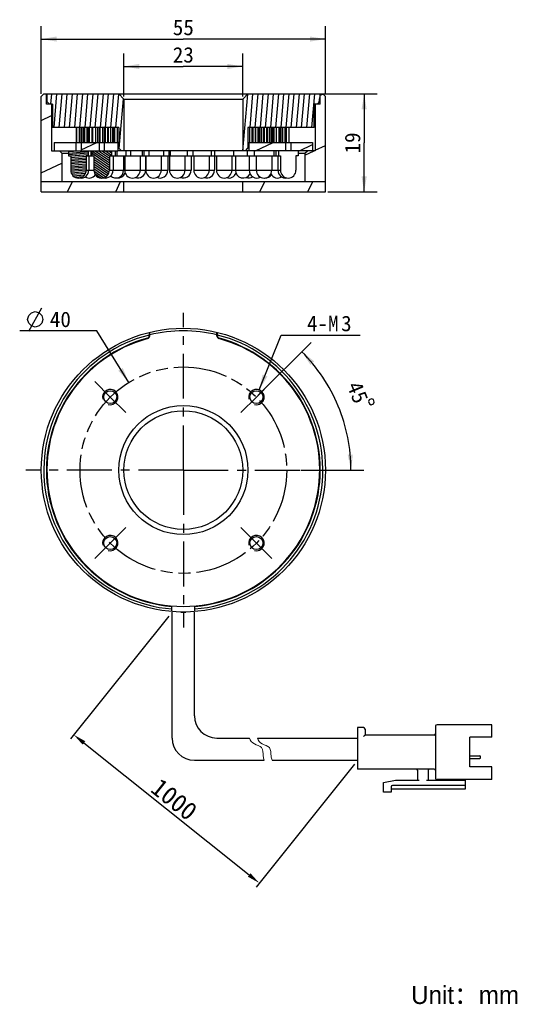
# Model space of a CAD drawing. Header units: millimetres. Extents: x 119 to 218, y 39 to 230.
import ezdxf
from ezdxf.enums import TextEntityAlignment as Align

# ---------------------------------------------------------------- set-up
doc = ezdxf.new("R2010")
doc.units = ezdxf.units.MM
doc.header["$LTSCALE"] = 23.1
doc.header["$PDMODE"] = 3
doc.header["$PDSIZE"] = 8
doc.linetypes.add('CENTER', pattern=[0.6, 0.375, -0.075, 0.075, -0.075])
doc.linetypes.add('PHANTOM', pattern=[0.8, 0.45, -0.05, 0.1, -0.05, 0.1, -0.05])
doc.layers.get('0').update_dxf_attribs({"linetype": 'CONTINUOUS'})
doc.layers.get('Defpoints').update_dxf_attribs({"linetype": 'CONTINUOUS'})
for name, color, linetype in [('00_COMPONENTS', 7, 'CONTINUOUS'), ('03_ALL_AXES', 7, 'CONTINUOUS'), ('07_ALL_HOLES', 7, 'CONTINUOUS'), ('51__DRAFT_DIMS', 7, 'CONTINUOUS')]:
    doc.layers.add(name, color=color, linetype=linetype)
for name, color, linetype, lineweight in [('标注', 3, 'CONTINUOUS', 25), ('粗实线', 7, 'CONTINUOUS', 30), ('细实线', 7, 'CONTINUOUS', 15)]:
    doc.layers.add(name, color=color, linetype=linetype, lineweight=lineweight)
doc.styles.get("Standard").update_dxf_attribs({"font": 'simfang.ttf'})
doc.dimstyles.new('CST Standard', dxfattribs={"dimtxt": 3.5, "dimasz": 2.5, "dimexe": 1, "dimexo": 1, "dimgap": 0.6, "dimtad": 1, "dimtoh": 1, "dimdsep": 46, "dimtxsty": 'STANDARD', "dimcen": -2.5, "dimdle": 5, "dimadec": 1, "dimazin": 2, "dimtfac": 1, "dimtofl": 0, "dimtmove": 0, "dimatfit": 0, "dimfxl": 1, "dimtolj": 1, "dimarcsym": 0})
doc.dimstyles.new('DIMSTYLE_1', dxfattribs={"dimtxt": 3, "dimasz": 3, "dimexe": 2.5, "dimexo": 0.5, "dimgap": 3, "dimtad": 1, "dimdec": 1, "dimdsep": 46, "dimtxsty": 'STANDARD', "dimblk": '_FILLED', "dimblk1": '_FILLED', "dimblk2": '_FILLED', "dimcen": 0.09, "dimclrt": 3, "dimazin": 2, "dimtp": 0.5, "dimtm": 0.5, "dimtfac": 1, "dimtdec": -1, "dimtofl": 0, "dimtmove": 0, "dimatfit": 3, "dimldrblk": '_FILLED', "dimfxl": 1, "dimtolj": 1, "dimarcsym": 0})
doc.dimstyles.new('DIMSTYLE_2', dxfattribs={"dimtxt": 3, "dimasz": 3, "dimexe": 2.5, "dimexo": 0.5, "dimtad": 1, "dimdsep": 46, "dimtxsty": 'STANDARD', "dimblk": '_FILLED', "dimblk1": '_FILLED', "dimblk2": '_FILLED', "dimcen": 0.09, "dimclrt": 3, "dimazin": 2, "dimtp": 0.1, "dimtm": 0.1, "dimtfac": 1, "dimtofl": 0, "dimtmove": 0, "dimatfit": 1, "dimldrblk": '_FILLED', "dimfxl": 1, "dimtolj": 1, "dimarcsym": 0})
doc.dimstyles.new('DIMSTYLE_3', dxfattribs={"dimtxt": 3, "dimasz": 3, "dimexe": 2.5, "dimexo": 0.5, "dimgap": 0.75, "dimtad": 1, "dimdsep": 46, "dimtxsty": 'STANDARD', "dimblk": '_FILLED', "dimblk1": '_FILLED', "dimblk2": '_FILLED', "dimcen": 0.09, "dimclrt": 3, "dimazin": 2, "dimtp": 0.3, "dimtm": 0.3, "dimtfac": 1, "dimtofl": 0, "dimtmove": 0, "dimatfit": 3, "dimldrblk": '_FILLED', "dimfxl": 1, "dimtolj": 1, "dimarcsym": 0})
doc.dimstyles.new('DIMSTYLE_4', dxfattribs={"dimtxt": 3, "dimasz": 3, "dimexe": 2.5, "dimexo": 0.5, "dimgap": 0.75, "dimtad": 1, "dimdsep": 46, "dimtxsty": 'STANDARD', "dimblk": '_FILLED', "dimblk1": '_FILLED', "dimblk2": '_FILLED', "dimcen": 0.09, "dimclrt": 3, "dimazin": 2, "dimtp": 0.2, "dimtm": 0.2, "dimtfac": 1, "dimtofl": 0, "dimtmove": 0, "dimatfit": 3, "dimldrblk": '_FILLED', "dimfxl": 1, "dimtolj": 1, "dimarcsym": 0})
doc.dimstyles.new('DIMSTYLE_5', dxfattribs={"dimtxt": 3, "dimasz": 3, "dimexe": 2.5, "dimexo": 0.5, "dimtad": 1, "dimdsep": 46, "dimtxsty": 'STANDARD', "dimblk": '_FILLED', "dimblk1": '_FILLED', "dimblk2": '_FILLED', "dimcen": 0.09, "dimazin": 2, "dimtp": 0.1, "dimtm": 0.1, "dimtfac": 1, "dimtofl": 0, "dimtmove": 0, "dimatfit": 1, "dimldrblk": '_FILLED', "dimfxl": 1, "dimtolj": 1, "dimarcsym": 0})

# ---------------------------------------------------------------- blocks, each defined once
blk = doc.blocks.new('*D1')
at = {"layer": '51__DRAFT_DIMS', "color": 4}
for p, q in [((165.6, 156.82), (175.82, 167.04)), ((173.83, 142.32), (186.06, 142.32))]:
    blk.add_line(p, q, dxfattribs=at)
for start, end in [(22.5, 45), (0, 22.5)]:
    blk.add_arc((151.1, 142.32), 32.45, start, end, dxfattribs=at)
for points in [[(176.44, 163.39), (174.05, 165.27), (175.7, 162.71)], [(182.92, 145.29), (183.56, 142.32), (183.92, 145.34)]]:
    blk.add_solid(points, dxfattribs=at)
at = {"layer": '51__DRAFT_DIMS', "color": 3}
blk.add_text('45', height=3, rotation=-67.5, dxfattribs=at).set_placement((183.47, 156.81), align=Align.CENTER)
blk = doc.blocks.new('_FILLED')
at = {"color": 0, "linetype": 'ByBlock'}
blk.add_solid([(0, 0), (-1, 0.167), (-1, -0.167)], dxfattribs=at)
blk = doc.blocks.new('*D2')
at = {"layer": '51__DRAFT_DIMS', "color": 4}
for p, q in [((165.8, 157.86), (170.03, 168.49)), ((170.03, 168.49), (173.53, 168.49)), ((173.53, 168.49), (185.34, 168.49))]:
    blk.add_line(p, q, dxfattribs=at)
at = {"layer": '51__DRAFT_DIMS', "color": 4, "xscale": 3, "yscale": 3, "zscale": 3, "rotation": 248.3269236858}
blk.add_blockref('_FILLED', (165.8, 157.86), dxfattribs=at)
at = {"layer": '51__DRAFT_DIMS', "color": 3}
for s, p in [('4-M', (175.03, 169.24)), ('3', (181.64, 169.24))]:
    blk.add_text(s, height=3, dxfattribs=at).set_placement(p)
blk = doc.blocks.new('*D3')
at = {"layer": '51__DRAFT_DIMS', "color": 4}
for p, q in [((123.6, 215.22), (123.6, 228.35)), ((178.6, 215.22), (178.6, 228.35)), ((123.6, 225.85), (151.1, 225.85)), ((178.6, 225.85), (151.1, 225.85))]:
    blk.add_line(p, q, dxfattribs=at)
at = {"layer": '51__DRAFT_DIMS', "color": 4, "xscale": 3, "yscale": 3, "zscale": 3, "rotation": 180}
blk.add_blockref('_FILLED', (123.6, 225.85), dxfattribs=at)
at = {"layer": '51__DRAFT_DIMS', "color": 4, "xscale": 3, "yscale": 3, "zscale": 3}
blk.add_blockref('_FILLED', (178.6, 225.85), dxfattribs=at)
at = {"layer": '51__DRAFT_DIMS', "color": 3}
blk.add_text('55', height=3, dxfattribs=at).set_placement((151.1, 226.6), align=Align.CENTER)
blk = doc.blocks.new('*D4')
at = {"layer": '51__DRAFT_DIMS', "color": 4}
for p, q in [((139.6, 214.72), (139.6, 223.04)), ((162.6, 214.72), (162.6, 223.04)), ((139.6, 220.54), (151.1, 220.54)), ((162.6, 220.54), (151.1, 220.54))]:
    blk.add_line(p, q, dxfattribs=at)
at = {"layer": '51__DRAFT_DIMS', "color": 4, "xscale": 3, "yscale": 3, "zscale": 3, "rotation": 180}
blk.add_blockref('_FILLED', (139.6, 220.54), dxfattribs=at)
at = {"layer": '51__DRAFT_DIMS', "color": 4, "xscale": 3, "yscale": 3, "zscale": 3}
blk.add_blockref('_FILLED', (162.6, 220.54), dxfattribs=at)
at = {"layer": '51__DRAFT_DIMS', "color": 3}
blk.add_text('23', height=3, dxfattribs=at).set_placement((151.1, 221.29), align=Align.CENTER)
blk = doc.blocks.new('*D5')
at = {"layer": '51__DRAFT_DIMS', "color": 4}
for p, q in [((178, 215.22), (188.6, 215.22)), ((186.1, 215.22), (186.1, 205.72)), ((186.1, 196.22), (186.1, 205.72)), ((179.1, 196.22), (188.6, 196.22))]:
    blk.add_line(p, q, dxfattribs=at)
at = {"layer": '51__DRAFT_DIMS', "color": 4, "xscale": 3, "yscale": 3, "zscale": 3}
for p, rotation in [((186.1, 215.22), 90), ((186.1, 196.22), 270)]:
    blk.add_blockref('_FILLED', p, dxfattribs=dict(at, rotation=rotation))
at = {"layer": '51__DRAFT_DIMS', "color": 3}
blk.add_text('19', height=3, rotation=90, dxfattribs=at).set_placement((185.35, 205.72), align=Align.CENTER)
blk = doc.blocks.new('*D6')
at = {"color": 1}
for p, q in [((130.84, 169.28), (119.43, 169.28)), ((134.34, 169.28), (130.84, 169.28)), ((140.54, 159.3), (134.34, 169.28))]:
    blk.add_line(p, q, dxfattribs=at)
at = {"color": 1, "xscale": 3, "yscale": 3, "zscale": 3, "rotation": 301.8795429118}
blk.add_blockref('_FILLED', (140.54, 159.3), dxfattribs=at)
at = {"color": 1}
blk.add_text('40', height=3, dxfattribs=at).set_placement((129.34, 170.03), align=Align.RIGHT)
blk = doc.blocks.new('*D11')
at = {"layer": 'Defpoints', "color": 0}
for p in [(148.94, 114.82), (184.84, 86.1), (165.8, 62.31)]:
    blk.add_point(p, dxfattribs=at)
at = {"layer": '标注', "color": 0, "linetype": 'Continuous', "lineweight": -2, "ltscale": 3}
for p, q in [((148.31, 114.04), (129.28, 90.25)), ((184.21, 85.32), (165.18, 61.53))]:
    blk.add_line(p, q, dxfattribs=at)
at = {"layer": '标注', "color": 9, "linetype": 'Continuous', "lineweight": -2, "ltscale": 3}
blk.add_line((131.86, 89.47), (163.85, 63.87), dxfattribs=at)
at = {"layer": '标注', "color": 9}
for points in [[(132.12, 89.79), (131.6, 89.14), (129.9, 91.03)], [(163.59, 63.54), (164.11, 64.19), (165.8, 62.31)]]:
    blk.add_solid(points, dxfattribs=at)
at = {"layer": '标注', "color": 7, "insert": (149.33, 78.52), "char_height": 3.5, "attachment_point": 5, "rotation": 321.3402}
blk.add_mtext('\\A1;1000{}{{\\H0.7x;}{}}', dxfattribs=at)

msp = doc.modelspace()

# ---------------------------------------------------------------- hatches: boundary and pattern name
h = msp.add_hatch()
h.set_pattern_fill('DEFAULT__6', color=4, scale=9.211155, angle=205, style=0, pattern_type=0)
h.set_pattern_definition([(205, (0, 0), (3.8928, -8.34814), [])])
edge = h.paths.add_edge_path()
edge.add_line((176.6028, 204.2206), (175.1028, 204.2206))
edge.add_line((176.6028, 213.2206), (176.6028, 204.2206))
edge.add_line((177.6028, 213.2206), (176.6028, 213.2206))
edge.add_line((177.6028, 213.2206), (177.6028, 215.2206))
edge.add_line((178.1028, 215.2206), (177.6028, 215.2206))
edge.add_line((178.1028, 215.2206), (178.6028, 214.7206))
edge.add_line((178.6028, 214.7206), (178.6028, 198.2206))
edge.add_line((178.6028, 198.2206), (174.6028, 198.2206))
edge.add_line((174.6028, 203.7206), (174.6028, 198.2206))
edge.add_line((174.6028, 203.7206), (175.1028, 204.2206))
edge = h.paths.add_edge_path()
edge.add_line((127.1028, 204.2206), (125.6028, 204.2206))
edge.add_line((127.6028, 203.7206), (127.1028, 204.2206))
edge.add_line((127.6028, 203.7206), (127.6028, 198.2206))
edge.add_line((127.6028, 198.2206), (123.6028, 198.2206))
edge.add_line((123.6028, 214.7206), (123.6028, 198.2206))
edge.add_line((124.1028, 215.2206), (123.6028, 214.7206))
edge.add_line((124.6028, 215.2206), (124.1028, 215.2206))
edge.add_line((124.6028, 213.2206), (124.6028, 215.2206))
edge.add_line((125.6028, 213.2206), (124.6028, 213.2206))
edge.add_line((125.6028, 213.2206), (125.6028, 204.2206))
h = msp.add_hatch()
h.set_pattern_fill('A', color=4, scale=0.994515, angle=85, style=0, pattern_type=0)
h.set_pattern_definition([(85, (0, 0), (-0.9907307, 0.0866777), [])])
edge = h.paths.add_edge_path()
edge.add_line((138.6028, 215.2206), (124.7028, 215.2206))
edge.add_line((139.6028, 214.2206), (138.6028, 215.2206))
edge.add_line((139.6028, 214.2206), (139.6028, 204.2206))
edge.add_line((139.6028, 204.2206), (139.1028, 204.2206))
edge.add_line((139.1028, 204.2206), (138.6028, 204.7206))
edge.add_line((138.6028, 208.7206), (138.6028, 204.7206))
edge.add_line((138.6028, 208.7206), (125.8028, 208.7206))
edge.add_line((125.8028, 213.2206), (125.8028, 208.7206))
edge.add_line((125.8028, 213.2206), (125.2028, 213.2206))
edge.add_line((125.2028, 213.2206), (124.7028, 213.7206))
edge.add_line((124.7028, 215.2206), (124.7028, 213.7206))
edge = h.paths.add_edge_path()
edge.add_line((177.5028, 215.2206), (163.6028, 215.2206))
edge.add_line((177.5028, 215.2206), (177.5028, 213.7206))
edge.add_line((177.0028, 213.2206), (177.5028, 213.7206))
edge.add_line((177.0028, 213.2206), (176.4028, 213.2206))
edge.add_line((176.4028, 208.7206), (176.4028, 213.2206))
edge.add_line((176.4028, 208.7206), (163.6028, 208.7206))
edge.add_line((163.6028, 208.7206), (163.6028, 204.7206))
edge.add_line((163.1028, 204.2206), (163.6028, 204.7206))
edge.add_line((163.1028, 204.2206), (162.6028, 204.2206))
edge.add_line((162.6028, 214.2206), (162.6028, 204.2206))
edge.add_line((162.6028, 214.2206), (163.6028, 215.2206))
h = msp.add_hatch()
h.set_pattern_fill('DEFAULT__5', color=4, scale=3.603887, angle=205, style=0, pattern_type=0)
h.set_pattern_definition([(205, (0, 0), (1.52307, -3.26623), [])])
edge = h.paths.add_edge_path()
edge.add_line((176.1028, 205.8206), (171.9028, 205.8206))
edge.add_line((176.1028, 205.8206), (176.1028, 204.2206))
edge.add_line((176.1028, 204.2206), (171.9028, 204.2206))
edge.add_line((171.9028, 205.8206), (171.9028, 204.2206))
edge = h.paths.add_edge_path()
edge.add_line((170.9028, 205.8206), (163.8028, 205.8206))
edge.add_line((170.9028, 205.8206), (170.9028, 204.2206))
edge.add_line((170.9028, 204.2206), (163.8028, 204.2206))
edge.add_line((163.8028, 205.8206), (163.8028, 204.2206))
edge = h.paths.add_edge_path()
edge.add_line((138.4028, 205.8206), (135.8028, 205.8206))
edge.add_line((138.4028, 205.8206), (138.4028, 204.2206))
edge.add_line((138.4028, 204.2206), (135.8028, 204.2206))
edge.add_line((135.8028, 205.8206), (135.8028, 204.2206))
edge = h.paths.add_edge_path()
edge.add_line((134.8028, 205.8206), (131.3028, 205.8206))
edge.add_line((134.8028, 205.8206), (134.8028, 204.2206))
edge.add_line((134.8028, 204.2206), (131.3028, 204.2206))
edge.add_line((131.3028, 205.8206), (131.3028, 204.2206))
edge = h.paths.add_edge_path()
edge.add_line((130.3028, 205.8206), (126.1028, 205.8206))
edge.add_line((130.3028, 205.8206), (130.3028, 204.2206))
edge.add_line((130.3028, 204.2206), (126.1028, 204.2206))
edge.add_line((126.1028, 205.8206), (126.1028, 204.2206))
h = msp.add_hatch()
h.set_pattern_fill('DEFAULT__4', color=4, scale=0.296361, angle=5, style=0, pattern_type=0)
h.set_pattern_definition([(5, (0, 0), (-0.02582957, 0.29523337), [])])
edge = h.paths.add_edge_path()
edge.add_line((129.3028, 203.2206), (129.3028, 200.4206))
edge.add_line((128.9028, 203.2206), (129.3028, 203.2206))
edge.add_line((128.9028, 204.2206), (128.9028, 203.2206))
edge.add_line((128.9028, 204.2206), (132.7028, 204.2206))
edge.add_line((132.7028, 204.2206), (132.7028, 203.2206))
edge.add_line((132.3028, 203.2206), (132.7028, 203.2206))
edge.add_line((132.3028, 203.2206), (132.3028, 200.4206))
edge.add_arc((130.8028, 200.4206), 1.5, 270, 0)
edge.add_arc((130.8028, 200.4206), 1.5, 180, 270)
h = msp.add_hatch()
h.set_pattern_fill('DEFAULT__3', color=4, scale=0.371099, angle=325, style=0, pattern_type=0)
h.set_pattern_definition([(325, (0, 0), (0.2128535, 0.3039863), [])])
edge = h.paths.add_edge_path()
edge.add_line((133.8028, 203.2206), (133.8028, 200.4206))
edge.add_line((133.8028, 203.2206), (133.4028, 203.2206))
edge.add_line((133.4028, 204.2206), (133.4028, 203.2206))
edge.add_line((137.2028, 204.2206), (133.4028, 204.2206))
edge.add_line((137.2028, 204.2206), (137.2028, 203.2206))
edge.add_line((137.2028, 203.2206), (136.8028, 203.2206))
edge.add_line((136.8028, 203.2206), (136.8028, 200.4206))
edge.add_arc((135.3028, 200.4206), 1.5, 270, 0)
edge.add_arc((135.3028, 200.4206), 1.5, 180, 270)
h = msp.add_hatch()
h.set_pattern_fill('DEFAULT__2', color=4, scale=8.4, angle=45, style=0, pattern_type=0)
h.set_pattern_definition([(45, (0, 0), (-5.9397, 5.9397), [])])
edge = h.paths.add_edge_path()
edge.add_line((172.9028, 203.2206), (172.9028, 200.4206))
edge.add_arc((171.4028, 200.4206), 1.5, 270, 0)
edge.add_arc((171.4028, 200.4206), 1.5, 180, 270)
edge.add_line((169.9028, 203.2206), (169.9028, 200.4206))
edge.add_line((169.9028, 203.2206), (169.5028, 203.2206))
edge.add_line((169.5028, 204.2206), (169.5028, 203.2206))
edge.add_line((173.3028, 204.2206), (169.5028, 204.2206))
edge.add_line((173.3028, 204.2206), (173.3028, 203.2206))
edge.add_line((173.3028, 203.2206), (172.9028, 203.2206))
h = msp.add_hatch()
h.set_pattern_fill('DEFAULT__1', color=4, scale=8.430936, angle=245, style=0, pattern_type=0)
h.set_pattern_definition([(245, (0, 0), (7.64102, -3.56307), [])])
edge = h.paths.add_edge_path()
edge.add_line((123.6028, 196.2206), (139.6028, 196.2206))
edge.add_line((123.6028, 196.2206), (123.6028, 198.2206))
edge.add_line((123.6028, 198.2206), (139.6028, 198.2206))
edge.add_line((139.6028, 196.2206), (139.6028, 198.2206))
edge = h.paths.add_edge_path()
edge.add_line((162.6028, 196.2206), (178.6028, 196.2206))
edge.add_line((162.6028, 196.2206), (162.6028, 198.2206))
edge.add_line((162.6028, 198.2206), (178.6028, 198.2206))
edge.add_line((178.6028, 196.2206), (178.6028, 198.2206))

# ---------------------------------------------------------------- linework, layer by layer
at = {"color": 1}
msp.add_line((121.1813, 169.2763), (123.6813, 173.7763), dxfattribs=at)
msp.add_line((150.6247, 114.8204), (151.5808, 114.8204))
msp.add_lwpolyline([(120.9313, 171.5263), (121.1813, 172.2763), (121.6813, 172.7763), (122.4313, 173.0263), (123.1813, 172.7763), (123.6813, 172.2763), (123.9313, 171.5263), (123.6813, 170.7763), (123.1813, 170.2763), (122.4313, 170.0263), (121.6813, 170.2763), (121.1813, 170.7763), (120.9313, 171.5263)], dxfattribs=at)
at = {"layer": '00_COMPONENTS', "color": 7}
for p, q in [((124.1028, 215.2206), (123.6028, 214.7206)), ((123.6028, 196.2206), (123.6028, 214.7206)), ((124.1028, 215.2206), (178.1028, 215.2206)), ((124.6028, 213.2206), (124.6028, 215.2206)), ((124.7028, 215.2206), (124.7028, 213.7206)), ((125.2028, 213.2206), (124.7028, 213.7206)), ((139.6028, 214.2206), (138.6028, 215.2206)), ((139.6028, 214.2206), (139.6028, 204.2206)), ((139.6028, 214.2206), (162.6028, 214.2206)), ((162.6028, 214.2206), (163.6028, 215.2206)), ((162.6028, 214.2206), (162.6028, 204.2206)), ((177.0028, 213.2206), (177.5028, 213.7206)), ((177.5028, 215.2206), (177.5028, 213.7206)), ((177.6028, 213.2206), (177.6028, 215.2206)), ((178.1028, 215.2206), (178.6028, 214.7206)), ((178.6028, 196.2206), (178.6028, 214.7206)), ((125.8028, 213.2206), (124.6028, 213.2206)), ((125.6028, 213.2206), (125.6028, 204.2206)), ((125.8028, 213.2206), (125.8028, 208.7206)), ((177.6028, 213.2206), (176.4028, 213.2206)), ((176.4028, 208.7206), (176.4028, 213.2206)), ((176.6028, 213.2206), (176.6028, 204.2206)), ((138.6028, 208.7206), (125.8028, 208.7206)), ((130.4519, 205.8206), (130.4519, 208.7206)), ((130.4853, 205.8206), (130.4853, 208.7206)), ((130.9841, 205.8206), (130.9841, 208.7206)), ((131.3201, 205.8206), (131.3201, 208.7206)), ((131.3986, 205.8206), (131.3986, 208.7206)), ((131.7187, 205.8206), (131.7187, 208.7206)), ((131.7972, 205.8206), (131.7972, 208.7206)), ((132.0145, 205.8206), (132.0145, 208.7206)), ((132.4785, 205.8206), (132.4785, 208.7206)), ((132.6649, 205.8206), (132.6649, 208.7206)), ((132.9614, 205.8206), (132.9614, 208.7206)), ((133.4253, 205.8206), (133.4253, 208.7206)), ((133.6117, 205.8206), (133.6117, 208.7206)), ((134.1599, 205.8206), (134.1599, 208.7206)), ((134.5708, 205.8206), (134.5708, 208.7206)), ((134.8557, 205.8206), (134.8557, 208.7206)), ((134.9779, 205.8206), (134.9779, 208.7206)), ((135.0026, 205.8206), (135.0026, 208.7206)), ((135.502, 205.8206), (135.502, 208.7206)), ((135.8714, 205.8206), (135.8714, 208.7206)), ((135.9949, 205.8206), (135.9949, 208.7206)), ((136.0146, 205.8206), (136.0146, 208.7206)), ((136.4991, 205.8206), (136.4991, 208.7206)), ((136.6226, 205.8206), (136.6226, 208.7206)), ((137.0419, 205.8206), (137.0419, 208.7206)), ((137.4684, 205.8206), (137.4684, 208.7206)), ((137.7293, 205.8206), (137.7293, 208.7206)), ((137.8613, 205.8206), (137.8613, 208.7206)), ((138.3671, 205.8206), (138.3671, 208.7206)), ((138.6028, 208.7206), (138.6028, 204.7206)), ((176.4028, 208.7206), (163.6028, 208.7206)), ((163.6028, 208.7206), (163.6028, 204.7206)), ((163.9473, 205.8206), (163.9473, 208.7206)), ((164.3921, 205.8206), (164.3921, 208.7206)), ((164.631, 205.8206), (164.631, 208.7206)), ((165.0702, 205.8206), (165.0702, 208.7206)), ((165.1511, 205.8206), (165.1511, 208.7206)), ((165.606, 205.8206), (165.606, 208.7206)), ((165.8449, 205.8206), (165.8449, 208.7206)), ((166.1806, 205.8206), (166.1806, 208.7206)), ((166.2795, 205.8206), (166.2795, 208.7206)), ((166.683, 205.8206), (166.683, 208.7206)), ((166.7819, 205.8206), (166.7819, 208.7206)), ((167.272, 205.8206), (167.272, 208.7206)), ((167.4771, 205.8206), (167.4771, 208.7206)), ((167.8143, 205.8206), (167.8143, 208.7206)), ((168.1835, 205.8206), (168.1835, 208.7206)), ((168.4255, 205.8206), (168.4255, 208.7206)), ((168.672, 205.8206), (168.672, 208.7206)), ((169.107, 205.8206), (169.107, 208.7206)), ((169.6779, 205.8206), (169.6779, 208.7206)), ((169.9244, 205.8206), (169.9244, 208.7206)), ((170.218, 205.8206), (170.218, 208.7206)), ((170.3615, 205.8206), (170.3615, 208.7206)), ((170.8405, 205.8206), (170.8405, 208.7206)), ((170.9472, 205.8206), (170.9472, 208.7206)), ((171.0519, 205.8206), (171.0519, 208.7206)), ((171.0853, 205.8206), (171.0853, 208.7206)), ((171.5841, 205.8206), (171.5841, 208.7206)), ((125.6028, 204.2206), (138.4028, 204.2206)), ((126.1028, 205.8206), (126.1028, 204.2206)), ((126.1028, 205.8206), (138.4028, 205.8206)), ((127.6028, 203.7206), (127.1028, 204.2206)), ((128.9028, 204.2206), (128.9028, 203.2206)), ((130.3028, 205.8206), (130.3028, 204.2206)), ((131.3028, 205.8206), (131.3028, 204.2206)), ((132.7028, 204.2206), (132.7028, 203.2206)), ((133.2118, 204.2206), (133.2118, 203.2206)), ((133.3361, 204.2206), (133.3361, 203.2206)), ((133.4028, 204.2206), (133.4028, 203.2206)), ((134.8028, 205.8206), (134.8028, 204.2206)), ((135.8028, 205.8206), (135.8028, 204.2206)), ((137.2028, 204.2206), (137.2028, 203.2206)), ((137.9047, 204.2206), (137.9047, 203.2206)), ((138.2604, 204.2206), (138.2604, 203.2206)), ((138.4028, 205.8206), (138.4028, 204.2206)), ((138.6028, 205.8206), (138.4206, 205.8206)), ((176.6028, 204.2206), (138.4206, 204.2206)), ((139.1028, 204.2206), (138.6028, 204.7206)), ((139.9482, 204.2206), (139.9482, 203.2206)), ((140.8979, 204.2206), (140.8979, 203.2206)), ((143.1517, 204.2206), (143.1517, 203.2206)), ((143.4837, 204.2206), (143.4837, 203.2206)), ((144.4421, 204.2206), (144.4421, 203.2206)), ((147.2304, 204.2206), (147.2304, 203.2206)), ((148.2891, 204.2206), (148.2891, 203.2206)), ((148.5782, 204.2206), (148.5782, 203.2206)), ((151.8221, 204.2206), (151.8221, 203.2206)), ((152.9386, 204.2206), (152.9386, 203.2206)), ((156.5186, 204.2206), (156.5186, 203.2206)), ((157.1358, 204.2206), (157.1358, 203.2206)), ((160.785, 204.2206), (160.785, 203.2206)), ((163.1028, 204.2206), (163.6028, 204.7206)), ((163.4381, 204.2206), (163.4381, 203.2206)), ((163.6028, 205.8206), (176.1028, 205.8206)), ((163.8028, 205.8206), (163.8028, 204.2206)), ((164.8263, 204.2206), (164.8263, 203.2206)), ((168.6263, 204.2206), (168.6263, 203.2206)), ((168.9938, 204.2206), (168.9938, 203.2206)), ((169.5028, 204.2206), (169.5028, 203.2206)), ((170.9028, 205.8206), (170.9028, 204.2206)), ((171.9028, 205.8206), (171.9028, 204.2206)), ((173.3028, 204.2206), (173.3028, 203.2206)), ((174.6028, 203.7206), (175.1028, 204.2206)), ((176.1028, 205.8206), (176.1028, 204.2206)), ((127.6028, 203.7206), (127.6028, 198.2206)), ((127.6028, 203.7206), (128.9028, 203.7206)), ((128.9028, 203.2206), (129.3028, 203.2206)), ((129.3028, 203.2206), (129.3028, 200.4206)), ((132.3028, 203.2206), (132.3028, 200.4206)), ((132.3028, 203.2206), (133.8028, 203.2206)), ((132.8118, 203.2206), (132.8118, 200.4206)), ((133.8028, 203.2206), (133.8028, 200.4206)), ((136.8028, 203.2206), (136.8028, 200.4206)), ((136.8028, 203.2206), (169.9028, 203.2206)), ((137.5047, 203.2206), (137.5047, 200.4206)), ((139.5482, 203.2206), (139.5482, 200.4206)), ((139.7517, 203.2206), (139.7517, 200.4206)), ((142.7517, 203.2206), (142.7517, 200.4206)), ((143.7949, 203.2206), (143.7949, 200.4206)), ((143.8304, 203.2206), (143.8304, 200.4206)), ((146.8304, 203.2206), (146.8304, 200.4206)), ((148.0856, 203.2206), (148.0856, 200.4206)), ((148.4221, 203.2206), (148.4221, 200.4206)), ((151.4221, 203.2206), (151.4221, 200.4206)), ((152.6028, 203.2206), (152.6028, 200.4206)), ((153.1186, 203.2206), (153.1186, 200.4206)), ((156.1186, 203.2206), (156.1186, 200.4206)), ((157.12, 203.2206), (157.12, 200.4206)), ((157.5028, 203.2206), (157.5028, 200.4206)), ((160.5028, 203.2206), (160.5028, 200.4206)), ((161.185, 203.2206), (161.185, 200.4206)), ((163.8381, 203.2206), (163.8381, 200.4206)), ((165.2263, 203.2206), (165.2263, 200.4206)), ((168.2263, 203.2206), (168.2263, 200.4206)), ((169.3938, 203.2206), (169.3938, 200.4206)), ((169.9028, 203.2206), (169.9028, 200.4206)), ((173.3028, 203.2206), (172.9028, 203.2206)), ((172.9028, 203.2206), (172.9028, 200.4206)), ((173.3028, 203.7206), (174.6028, 203.7206)), ((174.6028, 203.7206), (174.6028, 198.2206)), ((123.6028, 198.2206), (178.6028, 198.2206)), ((139.6028, 196.2206), (139.6028, 198.2206)), ((162.6028, 196.2206), (162.6028, 198.2206)), ((123.6028, 196.2206), (178.6028, 196.2206)), ((144.5028, 169.0166), (144.5028, 168.3701)), ((144.6028, 168.2936), (144.6028, 169.0411)), ((157.6028, 168.2936), (157.6028, 169.0411)), ((157.7028, 168.3701), (157.7028, 169.0166)), ((148.8528, 114.9126), (148.8528, 116.0198)), ((153.3528, 114.9126), (153.3528, 116.0198))]:
    msp.add_line(p, q, dxfattribs=at)
at = {"layer": '00_COMPONENTS', "color": 4}
for p, q in [((132.3028, 200.4206), (133.8028, 200.4206)), ((136.8028, 200.4206), (139.7502, 200.4206)), ((139.7517, 200.4206), (143.7949, 200.4206)), ((143.8304, 200.4206), (148.0856, 200.4206)), ((148.4221, 200.4206), (152.6028, 200.4206)), ((153.1186, 200.4206), (157.12, 200.4206)), ((157.5028, 200.4206), (169.9028, 200.4206))]:
    msp.add_line(p, q, dxfattribs=at)
at = {"layer": '00_COMPONENTS', "color": 7}
for centre, radius in [((151.1028, 142.3204), 27.5), ((136.9607, 156.4625), 1.25), ((165.2449, 156.4625), 1.25), ((151.1028, 142.3204), 12.5), ((151.1028, 142.3204), 11.5), ((136.9607, 128.1782), 1.25), ((165.2449, 128.1782), 1.25)]:
    msp.add_circle(centre, radius, dxfattribs=at)
for centre, radius, start, end in [((130.8028, 200.4206), 1.5, 180, 360), ((131.3118, 200.4206), 1.5, 260.231244, 360), ((135.3028, 200.4206), 1.5, 180, 360), ((136.0047, 200.4206), 1.5, 256.464715, 360), ((138.0482, 200.4206), 1.5, 227.056535, 360), ((141.2517, 200.4206), 1.5, 180, 360), ((142.2949, 200.4206), 1.5, 249.645689, 360), ((145.3304, 200.4206), 1.5, 180, 360), ((146.5856, 200.4206), 1.5, 245.255128, 360), ((149.9221, 200.4206), 1.5, 180, 360), ((151.1028, 200.4206), 1.5, 246.820896, 360), ((154.6186, 200.4206), 1.5, 180, 360), ((155.62, 200.4206), 1.5, 250.497356, 360), ((159.0028, 200.4206), 1.5, 180, 360), ((162.685, 200.4206), 1.5, 180, 332.214086), ((165.3381, 200.4206), 1.5, 180, 297.574235), ((166.7263, 200.4206), 1.5, 180, 360), ((170.8938, 200.4206), 1.5, 180, 279.768756), ((171.4028, 200.4206), 1.5, 180, 360), ((132.8131, 200.4206), 1.5, 239.969285, 326.108506), ((135.2316, 200.4206), 1.5, 216.263067, 270), ((138.4459, 200.4206), 1.5, 262.378678, 339.308094), ((159.9106, 200.4206), 1.5, 252.378911, 337.68749), ((163.7596, 200.4206), 1.5, 249.001864, 301.760963), ((166.974, 200.4206), 1.5, 265.262775, 323.736933), ((169.3925, 200.4206), 1.5, 207.260591, 300.030715), ((151.1028, 142.3204), 27, 104.149013, 265.219806), ((144.0028, 168.3701), 0.5, 285.245947, 360), ((144.1028, 168.2936), 0.5, 285.083297, 360), ((151.1028, 142.3204), 27, 76.069736, 103.930264), ((151.1028, 142.3204), 27, 274.780195, 75.850987), ((158.1028, 168.2936), 0.5, 180, 254.916703), ((158.2028, 168.3701), 0.5, 180, 254.754053), ((151.1028, 142.3204), 26.5, 105.245947, 265.1294), ((151.1028, 142.3204), 26.4, 105.083297, 74.916703), ((151.1028, 142.3204), 26.5, 274.8706, 74.754053)]:
    msp.add_arc(centre, radius, start, end, dxfattribs=at)
at = {"layer": '00_COMPONENTS', "color": 4}
for centre in [(136.9607, 156.4625), (165.2449, 156.4625), (136.9607, 128.1782), (165.2449, 128.1782)]:
    msp.add_arc(centre, 1.5, 255, 195, dxfattribs=at)
at = {"layer": '03_ALL_AXES', "color": 1, "linetype": 'CENTER'}
for q in [(151.1028, 172.8204), (120.6028, 142.3204), (151.1028, 111.8204), (181.6028, 142.3204)]:
    msp.add_line((151.1028, 142.3204), q, dxfattribs=at)
at = {"layer": '07_ALL_HOLES', "color": 1, "linetype": 'CENTER'}
for p, q in [((136.9607, 156.4625), (133.9554, 159.4677)), ((165.2449, 156.4625), (168.2501, 159.4677)), ((136.9607, 156.4625), (139.9659, 153.4573)), ((165.2449, 156.4625), (162.2397, 153.4573)), ((136.9607, 128.1782), (139.9659, 131.1834)), ((165.2449, 128.1782), (162.2397, 131.1834)), ((136.9607, 128.1782), (133.9554, 125.173)), ((165.2449, 128.1782), (168.2501, 125.173))]:
    msp.add_line(p, q, dxfattribs=at)
at = {"layer": '07_ALL_HOLES', "color": 1, "linetype": 'PHANTOM'}
msp.add_circle((151.1028, 142.3204), 20, dxfattribs=at)
at = {"layer": '51__DRAFT_DIMS', "color": 3}
msp.add_lwpolyline([(187.5507, 156.1153), (187.0888, 155.924), (186.9535, 155.5974), (187.1448, 155.1354), (187.4715, 155.0001), (187.9334, 155.1915), (188.0687, 155.5181), (187.8774, 155.98), (187.5507, 156.1153)], dxfattribs=at)
at = {"layer": '粗实线', "ltscale": 3}
for p, q in [((148.9395, 90.4089), (148.9395, 114.8204)), ((153.2474, 94.7168), (153.2474, 114.8204)), ((157.5553, 90.4089), (163.9022, 90.4089)), ((165.4267, 90.4089), (184.8387, 90.4089)), ((153.2474, 86.101), (166.7512, 86.101)), ((168.2757, 86.101), (184.8387, 86.101))]:
    msp.add_line(p, q, dxfattribs=at)
at = {"layer": '粗实线'}
for p, q in [((184.8387, 92.4193), (184.8387, 84.3779)), ((185.9875, 92.4193), (184.8387, 92.4193)), ((186.2747, 92.1321), (186.2747, 90.9833)), ((199.9163, 92.7065), (199.9163, 82.6547)), ((210.8297, 92.9937), (200.2035, 92.9937)), ((210.8297, 90.5525), (210.8297, 92.9937)), ((199.6292, 90.9833), (186.2747, 90.9833)), ((210.8297, 90.5525), (206.5218, 90.5525)), ((206.5218, 84.8087), (206.5218, 90.5525)), ((206.5218, 86.9635), (208.5034, 86.9635)), ((206.5218, 86.46), (208.5034, 86.46)), ((208.647, 86.6036), (208.647, 86.8199)), ((199.6292, 84.3779), (184.8387, 84.3779)), ((196.47, 82.2239), (196.47, 84.0907)), ((198.4804, 84.0907), (198.4804, 82.2239)), ((210.8297, 84.8087), (206.5218, 84.8087)), ((210.8297, 82.3675), (210.8297, 84.8087)), ((189.8646, 81.7931), (192.1621, 82.2239)), ((192.1621, 82.2239), (196.7572, 82.2239)), ((198.1932, 82.2239), (205.6602, 82.2239)), ((210.8297, 82.3675), (200.2035, 82.3675)), ((203.9371, 82.2239), (203.9371, 82.3675)), ((205.6602, 82.3675), (205.6602, 80.5008)), ((189.8646, 79.9264), (189.8646, 81.7931)), ((191.3005, 80.9315), (191.3005, 79.9264)), ((205.6602, 80.5008), (191.3005, 80.5008)), ((205.6602, 81.2187), (191.5877, 81.2187)), ((191.3005, 79.9264), (189.8646, 79.9264))]:
    msp.add_line(p, q, dxfattribs=at)
at = {"layer": '粗实线', "ltscale": 3}
for centre in [(157.5553, 94.7168), (153.2474, 90.4089)]:
    msp.add_arc(centre, 4.3079, 180, 270, dxfattribs=at)
at = {"layer": '粗实线'}
for centre, radius, start, end in [((185.9875, 92.1321), 0.2872, 0, 90), ((200.2035, 92.7065), 0.2872, 90, 180), ((199.6292, 91.2705), 0.2872, 270, 0), ((208.5034, 86.8199), 0.1436, 0, 90), ((208.5034, 86.6036), 0.1436, 270, 0), ((196.1828, 84.0907), 0.2872, 0, 90), ((198.7676, 84.0907), 0.2872, 90, 180), ((199.6292, 84.0907), 0.2872, 0, 90), ((200.2035, 82.6547), 0.2872, 180, 270), ((191.5877, 80.9315), 0.2872, 90, 180)]:
    msp.add_arc(centre, radius, start, end, dxfattribs=at)
msp.add_open_spline([(186.2747, 90.9833), (186.2709, 90.9795), (186.2574, 90.9661), (186.2306, 90.9392), (186.1917, 90.9003), (186.1451, 90.8538), (186.0941, 90.8028), (186.041, 90.7497), (186.0053, 90.7139), (185.9875, 90.6961)], degree=3, knots=[0, 0, 0, 0, 132.44496021, 469.29186831, 937.59263349, 1489.92739949, 2093.19286428, 2719.61557646, 3341.62114333, 3341.62114333, 3341.62114333, 3341.62114333], dxfattribs=at)
at = {"layer": '细实线', "ltscale": 3}
for points, knots in [([(163.9022, 90.4089), (164.0751, 89.9318), (164.6587, 89.1676), (166.61, 88.7813), (166.4689, 87.1848), (166.665, 86.359), (166.7512, 86.101)], [0, 0, 0, 0, 610.83119015, 1204.5829362, 1830.46368675, 2133.90260583, 2133.90260583, 2133.90260583, 2133.90260583]), ([(165.4267, 90.4089), (165.5995, 89.9318), (166.1831, 89.1676), (168.1344, 88.7813), (167.9933, 87.1848), (168.1894, 86.359), (168.2757, 86.101)], [0, 0, 0, 0, 609.2601643, 1201.48481194, 1825.75582997, 2128.41432004, 2128.41432004, 2128.41432004, 2128.41432004])]:
    msp.add_open_spline(points, degree=3, knots=knots, dxfattribs=at)

# ---------------------------------------------------------------- texts
at = {"insert": (195.1867, 42.3731), "char_height": 3.5, "width": 66.074441, "attachment_point": 1}
msp.add_mtext('{\\fFZLanTingHei-R-GBK|b0|i0|c134|p2;Unit：mm}', dxfattribs=at)

# ---------------------------------------------------------------- dimensions: what is measured, and where the dimension line sits
at = {"color": 1}
dim = msp.add_diameter_dim_2p(p1=(140.5401, 159.3036), p2=(161.6655, 125.3372), text='%%c<>', dimstyle='DIMSTYLE_5', override={"dimtih": 1, "dimtoh": 1, "dimpost": '<>'}, dxfattribs=at)
dim.commit()
dim.dimension.update_dxf_attribs({"geometry": '*D6', "text_midpoint": (127.1344, 171.5263), "dimtype": 163})
at = {"layer": '51__DRAFT_DIMS', "color": 4}
for base, p1, p2, dimstyle, picture, middle in [((178.6028, 225.8517), (123.6028, 214.7206), (178.6028, 214.7206), 'DIMSTYLE_3', '*D3', (151.0647, 225.8517)), ((162.6028, 220.5433), (139.6028, 214.2206), (162.6028, 214.2206), 'DIMSTYLE_4', '*D4', (151.0471, 220.5433))]:
    dim = msp.add_linear_dim(base=base, p1=p1, p2=p2, dimstyle=dimstyle, dxfattribs=at)
    dim.commit()
    dim.dimension.update_dxf_attribs({"geometry": picture, "text_midpoint": middle, "dimtype": 160})
dim = msp.add_linear_dim(base=(186.105, 196.2206), p1=(177.5028, 215.2206), p2=(178.6028, 196.2206), angle=270, dimstyle='DIMSTYLE_4', dxfattribs=at)
dim.commit()
dim.dimension.update_dxf_attribs({"geometry": '*D5', "text_midpoint": (186.105, 205.8232), "dimtype": 160})
dim = msp.add_diameter_dim_2p(p1=(165.7989, 157.8565), p2=(164.691, 155.0685), text='4-M<>', dimstyle='DIMSTYLE_2', override={"dimtih": 1, "dimtoh": 1, "dimpost": '<>'}, dxfattribs=at)
dim.commit()
dim.dimension.update_dxf_attribs({"geometry": '*D2', "text_midpoint": (179.4321, 170.7429), "dimtype": 163})
dim = msp.add_angular_dim_2l(base=(181.0851, 154.73945), line1=((173.00082, 142.32037), (173.32535, 142.32037)), line2=((165.01545, 156.23303), (165.24492, 156.4625)), dimstyle='DIMSTYLE_1', dxfattribs=at)
dim.commit()
dim.dimension.update_dxf_attribs({"geometry": '*D1', "text_midpoint": (180.73817, 155.54598), "dimtype": 162})
at = {"layer": '标注', "color": 9, "ltscale": 3}
dim = msp.add_linear_dim(base=(165.8039, 62.3075), p1=(148.9395, 114.8204), p2=(184.8387, 86.101), angle=321.340192, text='1000{}{{\\H0.7x;}{}}', dimstyle='CST Standard', override={"dimlfac": 2, "dimclrd": 9, "dimclrt": 7}, dxfattribs=at)
dim.commit()
dim.dimension.update_dxf_attribs({"geometry": '*D11', "text_midpoint": (149.3348, 78.5178)})

doc.saveas('drawing.dxf')
